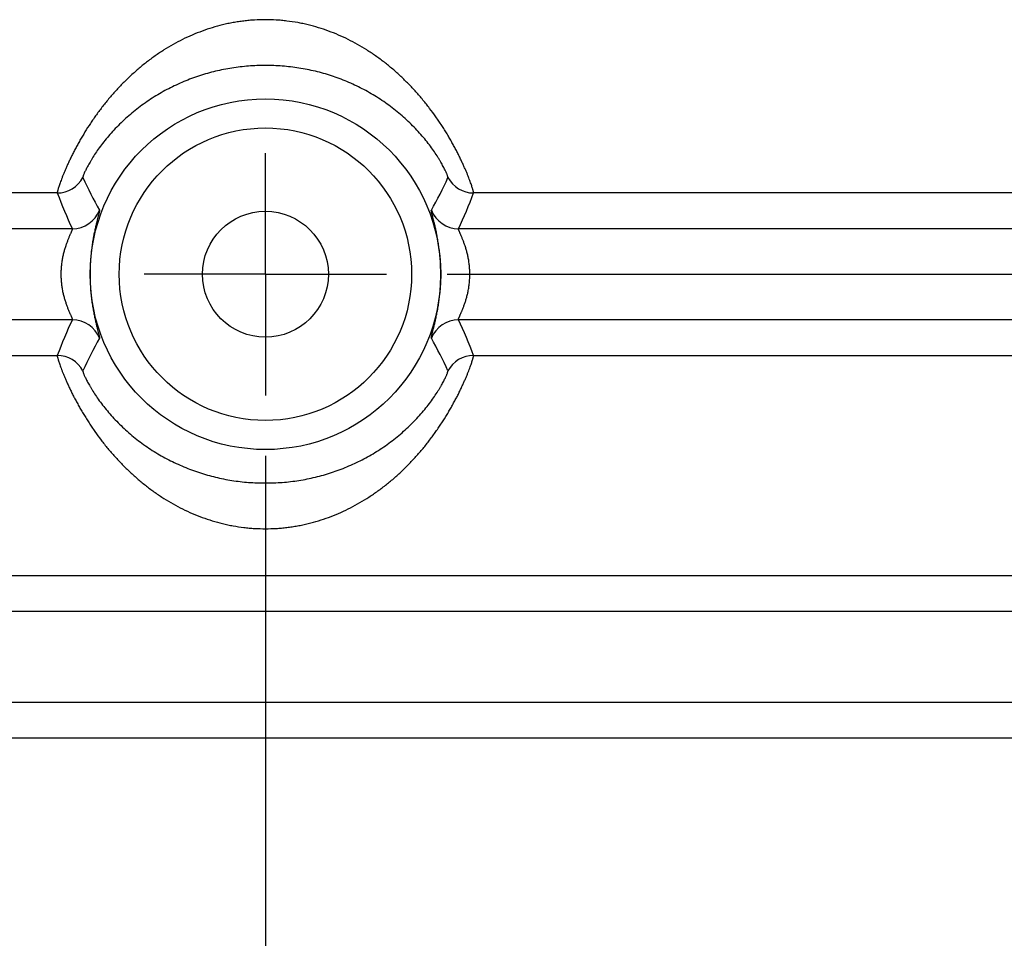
# Model space of a CAD drawing. Header units: inches. Extents: x 0 to 34, y 0 to 22.
# Tile 10 of 103: x 8.2 to 9.2, y 6 to 6.9. Entities that reach past the tile are written whole.
import ezdxf

# ---------------------------------------------------------------- set-up
doc = ezdxf.new("R2010")
doc.units = ezdxf.units.IN
doc.header["$LTSCALE"] = 1.87
doc.header["$MEASUREMENT"] = 0
doc.linetypes.add('CENTER', pattern=[0.6, 0.375, -0.075, 0.075, -0.075])
doc.layers.get('0').update_dxf_attribs({"linetype": 'CONTINUOUS'})
doc.layers.add('02___PRT_ALL_AXES', color=7, linetype='CONTINUOUS')
doc.layers.add('DIMENSIONS', color=7, linetype='CONTINUOUS')
doc.styles.get("Standard").update_dxf_attribs({"font": 'txt', "width": 0.8})
doc.dimstyles.new('DIMSTYLE_1', dxfattribs={"dimtxt": 0.125, "dimasz": 0.18, "dimexe": 0.18, "dimexo": 0.0625, "dimgap": 0.09, "dimtad": 0, "dimtih": 1, "dimtoh": 1, "dimdec": 3, "dimzin": 4, "dimdsep": 46, "dimtxsty": 'STANDARD', "dimblk": '_FILLED', "dimblk1": '_FILLED', "dimblk2": '_FILLED', "dimcen": 0.09, "dimadec": 0, "dimazin": 0, "dimtp": 0.01, "dimtm": 0.01, "dimtfac": 1, "dimtdec": 3, "dimtofl": 0, "dimtmove": 0, "dimatfit": 3, "dimldrblk": '_FILLED', "dimfxl": 1, "dimtolj": 1, "dimtzin": 4, "dimarcsym": 0})

# ---------------------------------------------------------------- blocks, each defined once
blk = doc.blocks.new('_FILLED')
at = {"color": 0, "linetype": 'BYBLOCK'}
blk.add_solid([(0, 0), (-1, 0.1736), (-1, -0.1736)], dxfattribs=at)
blk = doc.blocks.new('*D0')
at = {"layer": 'DIMENSIONS', "color": 2, "linetype": 'CONTINUOUS'}
for p, q in [((8.4282, 6.4716), (8.4282, 4.0492)), ((6.6937, 4.9616), (6.6937, 4.0492)), ((6.6937, 4.1742), (6.3337, 4.1742)), ((8.4282, 4.1742), (8.7882, 4.1742))]:
    blk.add_line(p, q, dxfattribs=at)
at = {"layer": 'DIMENSIONS', "color": 2, "linetype": 'CONTINUOUS', "xscale": 0.18, "yscale": 0.18, "zscale": 0.18}
blk.add_blockref('_FILLED', (6.6937, 4.1742), dxfattribs=at)
at = {"layer": 'DIMENSIONS', "color": 2, "linetype": 'CONTINUOUS', "xscale": 0.18, "yscale": 0.18, "zscale": 0.18, "rotation": 180}
blk.add_blockref('_FILLED', (8.4282, 4.1742), dxfattribs=at)
at = {"layer": 'DIMENSIONS', "color": 2, "linetype": 'CONTINUOUS', "insert": (7.5409, 4.2367), "char_height": 0.125, "width": 1.325, "attachment_point": 2, "line_spacing_factor": 0.9}
blk.add_mtext('1.735{\\Ftxt.shx;\\W1.000000;\\H0.125000; }[44.06]', dxfattribs=at)
blk = doc.blocks.new('*D2')
at = {"layer": 'DIMENSIONS', "color": 2, "linetype": 'CONTINUOUS'}
for p, q in [((8.6158, 6.6592), (11.0332, 6.6592)), ((10.9082, 6.6592), (10.9082, 6.122)), ((10.9082, 4.9242), (10.9082, 5.6845)), ((10.1253, 4.9242), (11.0332, 4.9242))]:
    blk.add_line(p, q, dxfattribs=at)
at = {"layer": 'DIMENSIONS', "color": 2, "linetype": 'CONTINUOUS', "xscale": 0.18, "yscale": 0.18, "zscale": 0.18}
for p, rotation in [((10.9082, 6.6592), 90), ((10.9082, 4.9242), 270)]:
    blk.add_blockref('_FILLED', p, dxfattribs=dict(at, rotation=rotation))
at = {"layer": 'DIMENSIONS', "color": 2, "linetype": 'CONTINUOUS', "insert": (10.8082, 6.0595), "char_height": 0.125, "width": 0.7, "attachment_point": 2, "line_spacing_factor": 0.9}
blk.add_mtext('1.735\\P[44.07]', dxfattribs=at)

msp = doc.modelspace()

# ---------------------------------------------------------------- linework, layer by layer
at = {"color": 7, "linetype": 'CONTINUOUS'}
for p, q in [((8.2132, 6.7431), (7.1471, 6.7431)), ((9.7093, 6.7431), (8.6431, 6.7431)), ((8.2288, 6.7062), (7.3997, 6.7062)), ((9.4567, 6.7062), (8.6276, 6.7062)), ((8.2472, 6.6648), (8.2472, 6.6544)), ((8.6092, 6.6536), (8.6092, 6.664)), ((8.2288, 6.6122), (7.3997, 6.6122)), ((9.4567, 6.6122), (8.6276, 6.6122)), ((7.1471, 6.5753), (8.2132, 6.5753)), ((8.6431, 6.5753), (9.7093, 6.5753)), ((6.7428, 6.3481), (10.1136, 6.3481)), ((10.0465, 6.3112), (6.8099, 6.3112)), ((10.0465, 6.2172), (6.8099, 6.2172)), ((10.1136, 6.1803), (6.7428, 6.1803))]:
    msp.add_line(p, q, dxfattribs=at)
for radius in [0.181, 0.151, 0.065]:
    msp.add_circle((8.4282, 6.6592), radius, dxfattribs=at)
for centre, radius, start, end in [((8.2132, 6.7731), 0.03, 270.0385, 332.0126), ((8.6155, 6.928), 0.412, 204.2109, 209.4667), ((8.2409, 6.928), 0.412, 330.5333, 335.7891), ((8.6432, 6.7731), 0.03, 207.9892, 269.9623), ((8.6748, 6.9159), 0.4928, 200.5273, 205.1906), ((8.1816, 6.9159), 0.4928, 334.8094, 339.4727), ((8.2288, 6.7362), 0.03, 270.0547, 338.8286), ((8.6276, 6.7362), 0.03, 201.1804, 269.95), ((8.6748, 6.4025), 0.4928, 154.8094, 159.4727), ((8.2288, 6.5822), 0.03, 21.1804, 89.95), ((8.6276, 6.5822), 0.03, 90.0546, 158.8285), ((8.1816, 6.4025), 0.4928, 20.5273, 25.1906), ((8.6155, 6.3904), 0.412, 150.5333, 155.7891), ((8.2409, 6.3904), 0.412, 24.2109, 29.4667), ((8.2132, 6.5453), 0.03, 27.9892, 89.9623), ((8.6432, 6.5453), 0.03, 90.0385, 152.0126)]:
    msp.add_arc(centre, radius, start, end, dxfattribs=at)
for points, knots in [([(8.4282, 6.9219), (8.4245, 6.9219), (8.4189, 6.9218), (8.4114, 6.9212), (8.4059, 6.9206), (8.4003, 6.9199), (8.3949, 6.919), (8.3894, 6.9179), (8.3822, 6.9162), (8.3733, 6.9138), (8.3629, 6.9103), (8.3526, 6.9062), (8.3426, 6.9016), (8.3329, 6.8964), (8.3234, 6.8908), (8.3142, 6.8846), (8.3053, 6.878), (8.2967, 6.871), (8.2883, 6.8635), (8.2803, 6.8557), (8.2727, 6.8475), (8.2654, 6.8391), (8.2597, 6.8319), (8.2553, 6.826), (8.2521, 6.8216), (8.249, 6.8172), (8.2451, 6.8113), (8.2414, 6.8055), (8.238, 6.7996), (8.2355, 6.7953), (8.2332, 6.7911), (8.231, 6.787), (8.2289, 6.7829), (8.227, 6.779), (8.2252, 6.7753), (8.2236, 6.7716), (8.222, 6.7682), (8.2206, 6.7649), (8.2193, 6.7618), (8.2182, 6.7589), (8.2172, 6.7562), (8.2163, 6.7537), (8.2155, 6.7515), (8.2148, 6.7495), (8.2143, 6.7478), (8.2139, 6.7466), (8.2137, 6.7457), (8.2135, 6.7451), (8.2134, 6.7446), (8.2133, 6.7442), (8.2132, 6.7438), (8.2132, 6.7435), (8.2132, 6.7434), (8.2132, 6.7433), (8.2132, 6.7432), (8.2132, 6.7431), (8.2132, 6.7431)], [0, 0, 0, 0, 0.037465, 0.05618, 0.074871, 0.093534, 0.112164, 0.13076, 0.14932, 0.186334, 0.223237, 0.260067, 0.296876, 0.333714, 0.370627, 0.40765, 0.444807, 0.482097, 0.519502, 0.556971, 0.594425, 0.631748, 0.668783, 0.687132, 0.705332, 0.72335, 0.741153, 0.775963, 0.792891, 0.809445, 0.825583, 0.84126, 0.856429, 0.871047, 0.88507, 0.898457, 0.911163, 0.923149, 0.934377, 0.944813, 0.954425, 0.963181, 0.971055, 0.978024, 0.984067, 0.989168, 0.99136, 0.993313, 0.995025, 0.996496, 0.997726, 0.998716, 0.999122, 0.99947, 0.999762, 1, 1, 1, 1]), ([(8.6431, 6.7431), (8.6431, 6.7431), (8.6432, 6.7432), (8.6432, 6.7433), (8.6432, 6.7434), (8.6432, 6.7435), (8.6431, 6.7438), (8.6431, 6.7442), (8.643, 6.7446), (8.6428, 6.7451), (8.6427, 6.7457), (8.6425, 6.7466), (8.6421, 6.7478), (8.6415, 6.7495), (8.6409, 6.7515), (8.6401, 6.7537), (8.6392, 6.7562), (8.6382, 6.7589), (8.637, 6.7618), (8.6358, 6.7649), (8.6343, 6.7682), (8.6328, 6.7716), (8.6311, 6.7753), (8.6294, 6.779), (8.6274, 6.7829), (8.6254, 6.787), (8.6232, 6.7911), (8.6208, 6.7953), (8.6184, 6.7996), (8.6158, 6.804), (8.6131, 6.8084), (8.6103, 6.8128), (8.6073, 6.8172), (8.6032, 6.8231), (8.5978, 6.8305), (8.591, 6.8391), (8.5849, 6.8461), (8.5799, 6.8516), (8.5747, 6.857), (8.568, 6.8635), (8.5597, 6.871), (8.5511, 6.878), (8.5421, 6.8846), (8.5329, 6.8908), (8.5235, 6.8964), (8.5137, 6.9016), (8.5037, 6.9062), (8.4935, 6.9103), (8.4831, 6.9138), (8.4742, 6.9162), (8.467, 6.9179), (8.4597, 6.9193), (8.4523, 6.9204), (8.4449, 6.9212), (8.4375, 6.9218), (8.4319, 6.9219), (8.4282, 6.9219)], [0, 0, 0, 0, 0.000238, 0.00053, 0.000878, 0.001284, 0.002274, 0.003504, 0.004975, 0.006687, 0.00864, 0.010832, 0.015933, 0.021976, 0.028945, 0.036819, 0.045575, 0.055187, 0.065623, 0.076851, 0.088837, 0.101543, 0.11493, 0.128954, 0.143572, 0.158741, 0.174417, 0.190555, 0.20711, 0.224038, 0.241298, 0.258848, 0.276651, 0.29467, 0.331218, 0.368253, 0.405575, 0.424295, 0.443032, 0.480501, 0.517905, 0.555196, 0.592353, 0.629377, 0.66629, 0.703128, 0.739936, 0.776767, 0.813669, 0.850684, 0.869244, 0.887839, 0.925129, 0.94382, 0.962535, 1, 1, 1, 1]), ([(8.4282, 6.8747), (8.4224, 6.8747), (8.4108, 6.8743), (8.3936, 6.8722), (8.3766, 6.8689), (8.36, 6.8642), (8.3439, 6.8582), (8.3282, 6.8509), (8.3131, 6.8424), (8.2988, 6.8325), (8.2876, 6.8234), (8.2791, 6.8156), (8.2732, 6.8096), (8.2676, 6.8035), (8.2625, 6.7974), (8.2578, 6.7914), (8.2537, 6.7856), (8.2507, 6.7809), (8.2485, 6.7774), (8.2471, 6.775), (8.2458, 6.7727), (8.2446, 6.7706), (8.2436, 6.7686), (8.2427, 6.7668), (8.2419, 6.7652), (8.2412, 6.7637), (8.2407, 6.7625), (8.2403, 6.7615), (8.2401, 6.7609), (8.24, 6.7605), (8.2399, 6.7601), (8.2398, 6.7598), (8.2397, 6.7596), (8.2397, 6.7594), (8.2397, 6.7592), (8.2397, 6.7592), (8.2397, 6.7591), (8.2397, 6.7591), (8.2397, 6.759)], [0, 0, 0, 0, 0.07445, 0.148648, 0.222484, 0.296039, 0.369527, 0.443206, 0.517262, 0.591676, 0.666013, 0.702839, 0.739138, 0.774603, 0.808857, 0.841459, 0.871955, 0.899883, 0.91276, 0.924854, 0.936121, 0.946529, 0.956056, 0.96468, 0.972382, 0.979147, 0.98497, 0.989847, 0.991928, 0.993772, 0.995379, 0.996751, 0.997892, 0.998806, 0.999181, 0.999502, 0.999774, 1, 1, 1, 1]), ([(8.6166, 6.759), (8.6167, 6.7591), (8.6167, 6.7591), (8.6167, 6.7592), (8.6167, 6.7592), (8.6167, 6.7594), (8.6166, 6.7596), (8.6166, 6.7598), (8.6165, 6.7601), (8.6164, 6.7605), (8.6163, 6.7609), (8.616, 6.7615), (8.6157, 6.7625), (8.6151, 6.7637), (8.6145, 6.7652), (8.6137, 6.7668), (8.6128, 6.7686), (8.6118, 6.7706), (8.6106, 6.7727), (8.6093, 6.775), (8.6079, 6.7774), (8.6057, 6.7809), (8.6027, 6.7856), (8.5986, 6.7914), (8.5939, 6.7974), (8.5888, 6.8035), (8.5832, 6.8096), (8.5772, 6.8156), (8.5688, 6.8234), (8.5576, 6.8325), (8.5432, 6.8424), (8.5282, 6.8509), (8.5125, 6.8582), (8.4964, 6.8642), (8.4798, 6.8689), (8.4628, 6.8722), (8.4456, 6.8743), (8.434, 6.8747), (8.4282, 6.8747)], [0, 0, 0, 0, 0.000226, 0.000498, 0.000819, 0.001194, 0.002108, 0.003249, 0.004621, 0.006228, 0.008072, 0.010153, 0.015029, 0.020853, 0.027618, 0.035319, 0.043944, 0.053472, 0.06388, 0.075145, 0.087239, 0.100118, 0.128045, 0.158542, 0.191144, 0.225396, 0.260862, 0.297161, 0.333987, 0.408324, 0.482738, 0.556794, 0.630473, 0.703961, 0.777516, 0.851352, 0.92555, 1, 1, 1, 1]), ([(8.2568, 6.7253), (8.2568, 6.7253), (8.2568, 6.7252), (8.2568, 6.7251), (8.2568, 6.725), (8.2568, 6.7248), (8.2568, 6.7246), (8.2568, 6.7243), (8.2567, 6.7238), (8.2566, 6.7232), (8.2564, 6.7224), (8.2562, 6.7215), (8.2559, 6.7205), (8.2556, 6.7193), (8.2552, 6.7176), (8.2546, 6.7151), (8.2537, 6.7118), (8.2528, 6.708), (8.2519, 6.7038), (8.2509, 6.6992), (8.25, 6.6942), (8.2493, 6.6897), (8.2488, 6.6859), (8.2484, 6.683), (8.2481, 6.68), (8.2478, 6.6769), (8.2476, 6.6739), (8.2473, 6.6698), (8.2472, 6.6668), (8.2472, 6.6648)], [0, 0, 0, 0, 0.00138, 0.003183, 0.00545, 0.008202, 0.011449, 0.015197, 0.024204, 0.035237, 0.048294, 0.06337, 0.080454, 0.099533, 0.120591, 0.168584, 0.224274, 0.287321, 0.35734, 0.434018, 0.517338, 0.60739, 0.654827, 0.703442, 0.752826, 0.80257, 0.852271, 0.901678, 1, 1, 1, 1]), ([(8.6092, 6.664), (8.6092, 6.666), (8.6091, 6.6691), (8.6089, 6.6732), (8.6086, 6.6763), (8.6084, 6.6794), (8.6079, 6.6834), (8.6073, 6.6882), (8.6064, 6.6937), (8.6055, 6.6988), (8.6046, 6.7035), (8.6036, 6.7078), (8.6027, 6.7116), (8.6019, 6.715), (8.6012, 6.7175), (8.6008, 6.7192), (8.6005, 6.7204), (8.6002, 6.7214), (8.6, 6.7223), (8.5998, 6.7231), (8.5997, 6.7238), (8.5996, 6.7243), (8.5996, 6.7246), (8.5995, 6.7248), (8.5995, 6.725), (8.5995, 6.7251), (8.5996, 6.7252), (8.5996, 6.7253), (8.5996, 6.7253)], [0, 0, 0, 0, 0.097369, 0.146956, 0.197125, 0.247354, 0.297074, 0.392791, 0.482153, 0.565304, 0.642253, 0.712539, 0.775649, 0.831294, 0.879297, 0.900377, 0.919484, 0.936599, 0.951704, 0.964782, 0.975824, 0.984832, 0.988577, 0.99182, 0.994567, 0.996829, 0.998626, 1, 1, 1, 1]), ([(8.2288, 6.7062), (8.2288, 6.7061), (8.2288, 6.7061), (8.2288, 6.7061), (8.2288, 6.706), (8.2288, 6.7059), (8.2288, 6.7057), (8.2288, 6.7056), (8.2287, 6.7054), (8.2286, 6.7051), (8.2285, 6.7048), (8.2283, 6.7043), (8.228, 6.7036), (8.2277, 6.7028), (8.2273, 6.7019), (8.2269, 6.7009), (8.2262, 6.6994), (8.2253, 6.6974), (8.2242, 6.6946), (8.2231, 6.6916), (8.2219, 6.6883), (8.2208, 6.6847), (8.2197, 6.6809), (8.2188, 6.6768), (8.218, 6.6726), (8.2175, 6.6682), (8.2171, 6.6637), (8.217, 6.6592), (8.2171, 6.6547), (8.2175, 6.6502), (8.218, 6.6458), (8.2188, 6.6415), (8.2197, 6.6375), (8.2208, 6.6337), (8.2219, 6.6301), (8.2231, 6.6268), (8.2242, 6.6237), (8.2253, 6.621), (8.2262, 6.619), (8.2269, 6.6175), (8.2273, 6.6165), (8.2277, 6.6156), (8.228, 6.6148), (8.2283, 6.6141), (8.2285, 6.6136), (8.2286, 6.6133), (8.2287, 6.613), (8.2288, 6.6128), (8.2288, 6.6127), (8.2288, 6.6125), (8.2288, 6.6124), (8.2288, 6.6123), (8.2288, 6.6123), (8.2288, 6.6123), (8.2288, 6.6122)], [0, 0, 0, 0, 0.000717, 0.001156, 0.00166, 0.002877, 0.004391, 0.006213, 0.008346, 0.010793, 0.013552, 0.019994, 0.027636, 0.036439, 0.046355, 0.057336, 0.069331, 0.096151, 0.126412, 0.159752, 0.195841, 0.234377, 0.275074, 0.317645, 0.361781, 0.407143, 0.453354, 0.499999, 0.546645, 0.592855, 0.638218, 0.682354, 0.724925, 0.765622, 0.804158, 0.840247, 0.873587, 0.903848, 0.930667, 0.942663, 0.953645, 0.963561, 0.972362, 0.980004, 0.986446, 0.989205, 0.991653, 0.993786, 0.995608, 0.997122, 0.99834, 0.998843, 0.999283, 1, 1, 1, 1]), ([(8.6276, 6.6122), (8.6275, 6.6123), (8.6275, 6.6123), (8.6275, 6.6123), (8.6275, 6.6124), (8.6275, 6.6125), (8.6275, 6.6127), (8.6276, 6.6128), (8.6276, 6.613), (8.6277, 6.6133), (8.6278, 6.6136), (8.628, 6.6141), (8.6283, 6.6148), (8.6287, 6.6156), (8.6291, 6.6165), (8.6295, 6.6175), (8.6301, 6.619), (8.631, 6.621), (8.6321, 6.6237), (8.6333, 6.6268), (8.6345, 6.6301), (8.6356, 6.6337), (8.6366, 6.6375), (8.6376, 6.6415), (8.6383, 6.6458), (8.6389, 6.6502), (8.6392, 6.6547), (8.6394, 6.6592), (8.6392, 6.6637), (8.6389, 6.6682), (8.6383, 6.6726), (8.6376, 6.6768), (8.6366, 6.6809), (8.6356, 6.6847), (8.6345, 6.6883), (8.6333, 6.6916), (8.6321, 6.6946), (8.631, 6.6974), (8.6301, 6.6994), (8.6295, 6.7009), (8.6291, 6.7019), (8.6287, 6.7028), (8.6283, 6.7036), (8.628, 6.7043), (8.6278, 6.7048), (8.6277, 6.7051), (8.6276, 6.7054), (8.6276, 6.7056), (8.6275, 6.7057), (8.6275, 6.7059), (8.6275, 6.706), (8.6275, 6.7061), (8.6275, 6.7061), (8.6275, 6.7061), (8.6276, 6.7062)], [0, 0, 0, 0, 0.000717, 0.001157, 0.00166, 0.002878, 0.004392, 0.006214, 0.008347, 0.010795, 0.013554, 0.019996, 0.027638, 0.036439, 0.046355, 0.057337, 0.069333, 0.096152, 0.126413, 0.159753, 0.195842, 0.234378, 0.275075, 0.317646, 0.361782, 0.407145, 0.453355, 0.500001, 0.546646, 0.592857, 0.638219, 0.682355, 0.724926, 0.765623, 0.804159, 0.840248, 0.873588, 0.903849, 0.930669, 0.942664, 0.953645, 0.963561, 0.972364, 0.980006, 0.986448, 0.989207, 0.991654, 0.993787, 0.995609, 0.997123, 0.99834, 0.998844, 0.999283, 1, 1, 1, 1]), ([(8.2472, 6.6544), (8.2472, 6.6524), (8.2473, 6.6493), (8.2475, 6.6452), (8.2477, 6.6421), (8.248, 6.639), (8.2484, 6.635), (8.2491, 6.6302), (8.2499, 6.6246), (8.2509, 6.6196), (8.2518, 6.6149), (8.2528, 6.6106), (8.2537, 6.6068), (8.2545, 6.6034), (8.2552, 6.6009), (8.2556, 6.5992), (8.2559, 6.598), (8.2562, 6.597), (8.2564, 6.5961), (8.2566, 6.5953), (8.2567, 6.5946), (8.2568, 6.5941), (8.2568, 6.5938), (8.2568, 6.5936), (8.2568, 6.5934), (8.2568, 6.5933), (8.2568, 6.5931), (8.2568, 6.5931), (8.2568, 6.5931)], [0, 0, 0, 0, 0.097363, 0.146952, 0.197125, 0.247359, 0.29708, 0.392794, 0.48215, 0.565301, 0.642251, 0.712538, 0.775649, 0.831294, 0.879294, 0.900373, 0.919478, 0.936591, 0.951695, 0.964774, 0.975819, 0.98483, 0.988576, 0.99182, 0.994568, 0.99683, 0.998626, 1, 1, 1, 1]), ([(8.5996, 6.5931), (8.5996, 6.5931), (8.5996, 6.5931), (8.5995, 6.5933), (8.5995, 6.5934), (8.5995, 6.5936), (8.5996, 6.5938), (8.5996, 6.5941), (8.5997, 6.5946), (8.5998, 6.5952), (8.6, 6.596), (8.6002, 6.5969), (8.6004, 6.5979), (8.6007, 6.5991), (8.6012, 6.6008), (8.6018, 6.6033), (8.6027, 6.6066), (8.6036, 6.6104), (8.6045, 6.6146), (8.6054, 6.6192), (8.6064, 6.6242), (8.6071, 6.6287), (8.6076, 6.6325), (8.608, 6.6354), (8.6083, 6.6384), (8.6086, 6.6415), (8.6088, 6.6445), (8.6091, 6.6486), (8.6092, 6.6516), (8.6092, 6.6536)], [0, 0, 0, 0, 0.001379, 0.003182, 0.005449, 0.008201, 0.011448, 0.015197, 0.024207, 0.035242, 0.048301, 0.063379, 0.080464, 0.099542, 0.1206, 0.16859, 0.224279, 0.287327, 0.357349, 0.434027, 0.517342, 0.607386, 0.654823, 0.703443, 0.752833, 0.802585, 0.852292, 0.901698, 1, 1, 1, 1]), ([(8.2132, 6.5753), (8.2132, 6.5753), (8.2132, 6.5752), (8.2132, 6.5751), (8.2132, 6.575), (8.2132, 6.5748), (8.2132, 6.5746), (8.2133, 6.5742), (8.2134, 6.5738), (8.2135, 6.5733), (8.2137, 6.5727), (8.2139, 6.5718), (8.2143, 6.5706), (8.2148, 6.5688), (8.2155, 6.5669), (8.2163, 6.5647), (8.2172, 6.5622), (8.2182, 6.5595), (8.2193, 6.5566), (8.2206, 6.5535), (8.222, 6.5502), (8.2236, 6.5468), (8.2252, 6.5431), (8.227, 6.5394), (8.2289, 6.5354), (8.231, 6.5314), (8.2332, 6.5273), (8.2355, 6.5231), (8.238, 6.5188), (8.2406, 6.5144), (8.2433, 6.51), (8.2461, 6.5056), (8.249, 6.5012), (8.2531, 6.4953), (8.2585, 6.4879), (8.2654, 6.4793), (8.2715, 6.4723), (8.2765, 6.4668), (8.2817, 6.4614), (8.2883, 6.4549), (8.2967, 6.4474), (8.3053, 6.4404), (8.3142, 6.4338), (8.3234, 6.4276), (8.3329, 6.422), (8.3426, 6.4168), (8.3526, 6.4122), (8.3629, 6.4081), (8.3733, 6.4046), (8.3822, 6.4022), (8.3894, 6.4005), (8.3967, 6.3991), (8.404, 6.398), (8.4114, 6.3972), (8.4189, 6.3966), (8.4245, 6.3965), (8.4282, 6.3965)], [0, 0, 0, 0, 0.000238, 0.00053, 0.000878, 0.001284, 0.002274, 0.003504, 0.004975, 0.006687, 0.00864, 0.010832, 0.015933, 0.021976, 0.028945, 0.036819, 0.045575, 0.055187, 0.065623, 0.076851, 0.088837, 0.101543, 0.11493, 0.128954, 0.143572, 0.158741, 0.174417, 0.190555, 0.20711, 0.224038, 0.241298, 0.258848, 0.276651, 0.29467, 0.331218, 0.368253, 0.405575, 0.424295, 0.443032, 0.480501, 0.517905, 0.555196, 0.592353, 0.629377, 0.66629, 0.703128, 0.739936, 0.776767, 0.813669, 0.850684, 0.869244, 0.887839, 0.925129, 0.94382, 0.962535, 1, 1, 1, 1]), ([(8.4282, 6.3965), (8.4319, 6.3965), (8.4375, 6.3966), (8.4449, 6.3972), (8.4505, 6.3978), (8.456, 6.3985), (8.4615, 6.3994), (8.467, 6.4005), (8.4742, 6.4022), (8.4831, 6.4046), (8.4935, 6.4081), (8.5037, 6.4122), (8.5137, 6.4168), (8.5235, 6.422), (8.5329, 6.4276), (8.5421, 6.4338), (8.5511, 6.4404), (8.5597, 6.4474), (8.568, 6.4549), (8.576, 6.4627), (8.5837, 6.4708), (8.591, 6.4793), (8.5967, 6.4865), (8.6011, 6.4924), (8.6043, 6.4968), (8.6073, 6.5012), (8.6112, 6.5071), (8.6149, 6.5129), (8.6184, 6.5188), (8.6208, 6.5231), (8.6232, 6.5273), (8.6254, 6.5314), (8.6274, 6.5354), (8.6294, 6.5394), (8.6311, 6.5431), (8.6328, 6.5468), (8.6343, 6.5502), (8.6358, 6.5535), (8.637, 6.5566), (8.6382, 6.5595), (8.6392, 6.5622), (8.6401, 6.5647), (8.6409, 6.5669), (8.6415, 6.5688), (8.6421, 6.5706), (8.6425, 6.5718), (8.6427, 6.5727), (8.6428, 6.5733), (8.643, 6.5738), (8.6431, 6.5742), (8.6431, 6.5746), (8.6432, 6.5748), (8.6432, 6.575), (8.6432, 6.5751), (8.6432, 6.5752), (8.6431, 6.5753), (8.6431, 6.5753)], [0, 0, 0, 0, 0.037465, 0.05618, 0.074871, 0.093534, 0.112164, 0.13076, 0.14932, 0.186334, 0.223237, 0.260067, 0.296876, 0.333714, 0.370627, 0.40765, 0.444807, 0.482097, 0.519502, 0.556971, 0.594425, 0.631748, 0.668783, 0.687132, 0.705332, 0.72335, 0.741153, 0.775963, 0.792891, 0.809445, 0.825583, 0.84126, 0.856429, 0.871047, 0.88507, 0.898457, 0.911163, 0.923149, 0.934377, 0.944813, 0.954425, 0.963181, 0.971055, 0.978024, 0.984067, 0.989168, 0.99136, 0.993313, 0.995025, 0.996496, 0.997726, 0.998716, 0.999122, 0.99947, 0.999762, 1, 1, 1, 1]), ([(8.2397, 6.5593), (8.2397, 6.5593), (8.2397, 6.5593), (8.2397, 6.5592), (8.2397, 6.5592), (8.2397, 6.559), (8.2397, 6.5588), (8.2398, 6.5586), (8.2399, 6.5583), (8.24, 6.5579), (8.2401, 6.5575), (8.2403, 6.5569), (8.2407, 6.5559), (8.2412, 6.5547), (8.2419, 6.5532), (8.2427, 6.5516), (8.2436, 6.5498), (8.2446, 6.5478), (8.2458, 6.5457), (8.2471, 6.5434), (8.2485, 6.541), (8.2507, 6.5375), (8.2537, 6.5328), (8.2578, 6.527), (8.2625, 6.521), (8.2676, 6.5149), (8.2732, 6.5088), (8.2791, 6.5028), (8.2876, 6.495), (8.2988, 6.4858), (8.3131, 6.476), (8.3282, 6.4675), (8.3439, 6.4602), (8.36, 6.4542), (8.3766, 6.4495), (8.3936, 6.4461), (8.4108, 6.4441), (8.4224, 6.4437), (8.4282, 6.4437)], [0, 0, 0, 0, 0.000226, 0.000498, 0.000819, 0.001194, 0.002108, 0.003249, 0.004621, 0.006228, 0.008072, 0.010153, 0.015029, 0.020853, 0.027618, 0.035319, 0.043944, 0.053472, 0.06388, 0.075145, 0.087239, 0.100118, 0.128045, 0.158542, 0.191144, 0.225396, 0.260862, 0.297161, 0.333987, 0.408324, 0.482738, 0.556794, 0.630473, 0.703961, 0.777516, 0.851352, 0.92555, 1, 1, 1, 1]), ([(8.4282, 6.4437), (8.434, 6.4437), (8.4456, 6.4441), (8.4628, 6.4461), (8.4798, 6.4495), (8.4964, 6.4542), (8.5125, 6.4602), (8.5282, 6.4675), (8.5432, 6.476), (8.5576, 6.4858), (8.5688, 6.495), (8.5772, 6.5028), (8.5832, 6.5088), (8.5888, 6.5149), (8.5939, 6.521), (8.5986, 6.527), (8.6027, 6.5328), (8.6057, 6.5375), (8.6079, 6.541), (8.6093, 6.5434), (8.6106, 6.5457), (8.6118, 6.5478), (8.6128, 6.5498), (8.6137, 6.5516), (8.6145, 6.5532), (8.6151, 6.5547), (8.6157, 6.5559), (8.616, 6.5569), (8.6163, 6.5575), (8.6164, 6.5579), (8.6165, 6.5583), (8.6166, 6.5586), (8.6166, 6.5588), (8.6167, 6.559), (8.6167, 6.5592), (8.6167, 6.5592), (8.6167, 6.5593), (8.6167, 6.5593), (8.6166, 6.5593)], [0, 0, 0, 0, 0.07445, 0.148648, 0.222484, 0.296039, 0.369527, 0.443206, 0.517262, 0.591676, 0.666013, 0.702839, 0.739138, 0.774603, 0.808857, 0.841459, 0.871955, 0.899883, 0.91276, 0.924854, 0.936121, 0.946529, 0.956056, 0.96468, 0.972382, 0.979147, 0.98497, 0.989847, 0.991928, 0.993772, 0.995379, 0.996751, 0.997892, 0.998806, 0.999181, 0.999502, 0.999774, 1, 1, 1, 1])]:
    msp.add_open_spline(points, degree=3, knots=knots, dxfattribs=at)
at = {"layer": '02___PRT_ALL_AXES', "color": 7, "linetype": 'CENTER'}
for q in [(8.4282, 6.7843), (8.3031, 6.6592), (8.4282, 6.5341), (8.5533, 6.6592)]:
    msp.add_line((8.4282, 6.6592), q, dxfattribs=at)

# ---------------------------------------------------------------- dimensions: what is measured, and where the dimension line sits
at = {"layer": 'DIMENSIONS', "color": 2, "linetype": 'CONTINUOUS'}
dim = msp.add_linear_dim(base=(10.9082, 6.6592), p1=(10.1253, 4.9242), p2=(8.6158, 6.6592), angle=90, dimstyle='DIMSTYLE_1', dxfattribs=at)
dim.commit()
dim.dimension.update_dxf_attribs({"geometry": '*D2', "text_midpoint": (10.7582, 5.9033), "dimtype": 160})
dim = msp.add_linear_dim(base=(8.428184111, 4.1741963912), p1=(6.693684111, 4.9616012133), p2=(8.428184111, 6.4715963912), dimstyle='DIMSTYLE_1', dxfattribs=at)
dim.commit()
dim.dimension.update_dxf_attribs({"geometry": '*D0', "text_midpoint": (7.3909319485, 4.1741963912), "dimtype": 160})

doc.saveas('drawing.dxf')
